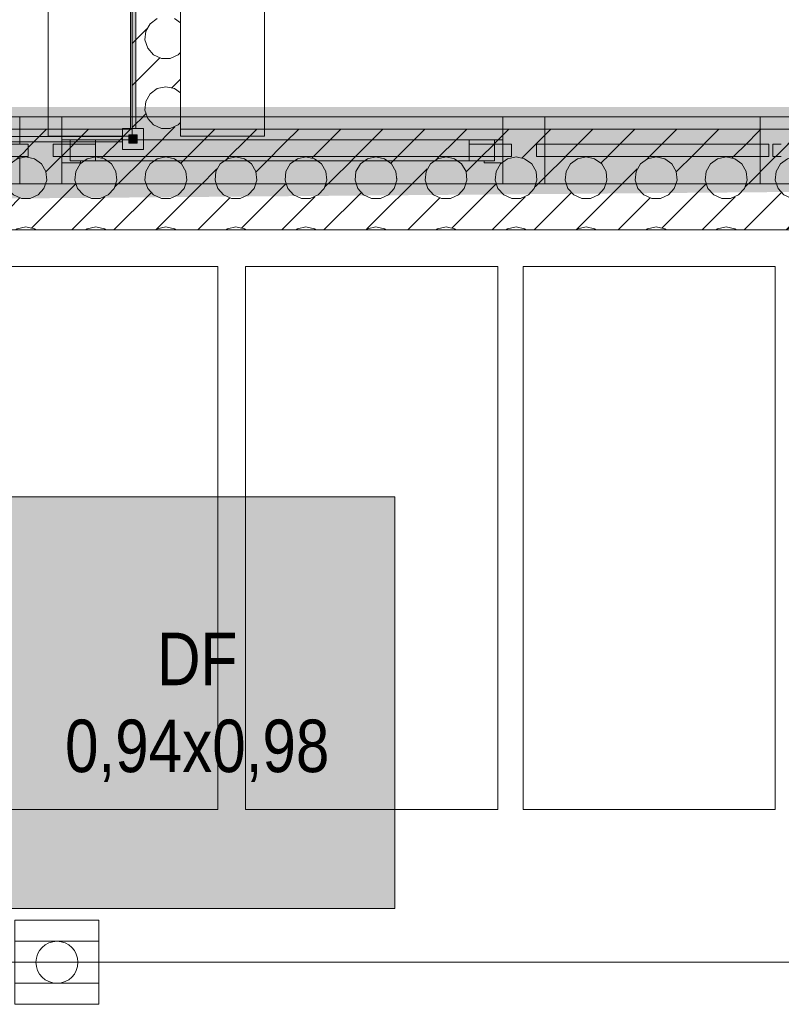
# Model space of a CAD drawing. Header units: metres. Extents: x -79 to 740, y -195 to 69.
# Tile 206 of 256: x 21.37 to 23.18, y 18.25 to 20.59. Entities that reach past the tile are written whole.
import ezdxf

# ---------------------------------------------------------------- set-up
doc = ezdxf.new("R2010")
doc.units = ezdxf.units.M
doc.header["$MEASUREMENT"] = 0
doc.linetypes.add('Wipeout_Contour', pattern=[1, 0, -1])
for name, color, linetype in [('10 Fassade', 7, 'Continuous'), ('70 Entwässerung_Schmutzwasser', 7, 'Continuous'), ('Abbruch_00 Linien_Kreise_Splines', 7, 'Continuous'), ('Abbruch_00 Schraffuren', 7, 'Continuous'), ('Neubau_00 Schraffuren', 7, 'Continuous'), ('Neubau_10 Wand innen', 7, 'Continuous'), ('Neubau_30 Dachfenster', 7, 'Continuous'), ('Neubau_50 Möblierung', 7, 'Continuous'), ('Neubau_70 Entwässerung_Schmutzwasser', 7, 'Continuous')]:
    doc.layers.add(name, color=color, linetype=linetype)
doc.styles.add('ERSTELLTER_STIL_2', font='ARIALN.TTF')
doc.linetypes.add('Abbruch 1', pattern='A,0,[1,995_ARC_230 ERW_GR_EG_2607011.Shx,S=0.001984,R=0,X=0,Y=0],-0.25,0', length=0.25)

# ---------------------------------------------------------------- blocks, each defined once
blk = doc.blocks.new('WC-Trennwand - freistehend - GSDE[3]_1', base_point=(19.8856, 20.3089))
at = {"layer": 'Neubau_50 Möblierung', "linetype": 'Continuous', "lineweight": 0, "true_color": 0xffffff}
for points in [[(21.6451, 20.3339), (21.6451, 21.3189), (21.6321, 21.3189), (21.6321, 20.3339)], [(21.6136, 20.2839), (21.6636, 20.2839), (21.6636, 20.3339), (21.6136, 20.3339)], [(21.6286, 20.2989), (21.6486, 20.2989), (21.6486, 20.3189), (21.6286, 20.3189)], [(19.9106, 20.3024), (21.6136, 20.3024), (21.6136, 20.3154), (19.9106, 20.3154)]]:
    blk.add_hatch(color=7, dxfattribs=at).paths.add_polyline_path(points)
at = {"layer": 'Neubau_50 Möblierung', "color": 8, "linetype": 'Continuous', "lineweight": 18, "flags": 128}
for points in [[(21.6451, 20.3339), (21.6451, 21.3189), (21.6321, 21.3189), (21.6321, 20.3339)], [(21.6136, 20.2839), (21.6136, 20.3339), (21.6636, 20.3339), (21.6636, 20.2839)], [(21.6286, 20.2989), (21.6286, 20.3189), (21.6486, 20.3189), (21.6486, 20.2989)], [(19.9106, 20.3024), (21.6136, 20.3024), (21.6136, 20.3154), (19.9106, 20.3154)]]:
    blk.add_lwpolyline(points, close=True, dxfattribs=at)
blk = doc.blocks.new('Bodenablauf 27[43]_1', base_point=(21.4574, 18.3499))
at = {"layer": 'Neubau_50 Möblierung', "color": 8, "linetype": 'Continuous', "lineweight": 18}
for p, q in [((21.3574, 18.2499), (21.3574, 18.4499)), ((21.3574, 18.4499), (21.5574, 18.4499)), ((21.5574, 18.4499), (21.5574, 18.2499)), ((21.5574, 18.3999), (21.3574, 18.3999)), ((21.3574, 18.3499), (21.5574, 18.3499)), ((21.5574, 18.2999), (21.3574, 18.2999)), ((21.5574, 18.2499), (21.3574, 18.2499))]:
    blk.add_line(p, q, dxfattribs=at)
blk = doc.blocks.new('*X649')
at = {"layer": 'Neubau_10 Wand innen', "color": 8, "linetype": 'Continuous', "lineweight": 9}
for p, q in [((21.6795, 20.5835), (21.6691, 20.5655)), ((21.6963, 20.5957), (21.6795, 20.5835)), ((21.7513, 20.5853), (21.737, 20.5957)), ((21.6363, 20.5363), (21.6715, 20.5715)), ((21.6691, 20.5655), (21.6669, 20.5448)), ((21.6669, 20.5448), (21.6734, 20.525)), ((21.6734, 20.525), (21.6873, 20.5095)), ((21.6873, 20.5095), (21.7063, 20.5011)), ((21.7271, 20.5011), (21.7461, 20.5095)), ((21.7461, 20.5095), (21.7513, 20.5153)), ((21.6363, 20.4363), (21.7, 20.5)), ((21.7, 20.5), (21.7022, 20.5022)), ((21.7063, 20.5011), (21.7271, 20.5011)), ((21.7167, 20.4333), (21.6963, 20.429)), ((21.737, 20.429), (21.7167, 20.4333)), ((21.7312, 20.4312), (21.7513, 20.4513)), ((21.6795, 20.4168), (21.6691, 20.3988)), ((21.6963, 20.429), (21.6795, 20.4168)), ((21.7513, 20.4187), (21.737, 20.429)), ((21.6691, 20.3988), (21.6669, 20.3781)), ((21.6363, 20.3363), (21.6688, 20.3688)), ((21.6669, 20.3781), (21.6734, 20.3583)), ((21.6734, 20.3583), (21.6873, 20.3429)), ((21.6873, 20.3429), (21.7063, 20.3344)), ((21.7271, 20.3344), (21.7461, 20.3429)), ((21.7461, 20.3429), (21.7513, 20.3487)), ((21.7063, 20.3344), (21.7271, 20.3344)), ((21.7328, 20.3328), (21.7382, 20.3382))]:
    blk.add_line(p, q, dxfattribs=at)
blk = doc.blocks.new('*X650')
at = {"layer": 'Neubau_10 Wand innen', "color": 8, "linetype": 'Continuous', "lineweight": 9}
for p, q in [((20.7313, 20.3313), (20.7328, 20.3328)), ((20.752, 20.252), (20.8328, 20.3328)), ((20.8618, 20.2618), (20.9328, 20.3328)), ((21, 20.3), (21.0328, 20.3328)), ((21.0645, 20.2645), (21.1328, 20.3328)), ((21.0951, 20.1951), (21.2328, 20.3328)), ((21.252, 20.252), (21.3328, 20.3328)), ((21.3618, 20.2618), (21.4328, 20.3328)), ((21.5, 20.3), (21.5328, 20.3328)), ((21.5645, 20.2645), (21.6328, 20.3328)), ((21.5951, 20.1951), (21.7328, 20.3328)), ((21.752, 20.252), (21.8328, 20.3328)), ((21.8618, 20.2618), (21.9328, 20.3328)), ((22, 20.3), (22.0328, 20.3328)), ((22.0645, 20.2645), (22.1328, 20.3328)), ((22.0951, 20.1951), (22.2328, 20.3328)), ((22.252, 20.252), (22.3328, 20.3328)), ((22.3618, 20.2618), (22.4328, 20.3328)), ((22.5, 20.3), (22.5328, 20.3328)), ((22.5645, 20.2645), (22.6328, 20.3328)), ((22.5951, 20.1951), (22.7328, 20.3328)), ((22.752, 20.252), (22.8328, 20.3328)), ((22.8618, 20.2618), (22.9328, 20.3328)), ((23, 20.3), (23.0328, 20.3328)), ((23.0645, 20.2645), (23.1328, 20.3328)), ((23.0951, 20.1951), (23.2328, 20.3328)), ((23.252, 20.252), (23.3328, 20.3328)), ((23.3618, 20.2618), (23.4328, 20.3328)), ((23.5, 20.3), (23.5328, 20.3328)), ((20.9312, 20.2312), (21, 20.3)), ((21.4312, 20.2312), (21.5, 20.3)), ((21.9312, 20.2312), (22, 20.3)), ((22.4312, 20.2312), (22.5, 20.3)), ((22.9312, 20.2312), (23, 20.3)), ((23.4312, 20.2312), (23.5, 20.3)), ((23.5645, 20.2645), (23.6049, 20.3049)), ((20.737, 20.2623), (20.7313, 20.2636)), ((20.7538, 20.2501), (20.737, 20.2623)), ((20.7642, 20.2321), (20.7538, 20.2501)), ((20.8462, 20.2501), (20.8358, 20.2321)), ((20.863, 20.2623), (20.8462, 20.2501)), ((20.8833, 20.2667), (20.863, 20.2623)), ((20.9037, 20.2623), (20.8833, 20.2667)), ((20.9205, 20.2501), (20.9037, 20.2623)), ((20.9309, 20.2321), (20.9205, 20.2501)), ((21.0128, 20.2501), (21.0024, 20.2321)), ((21.0297, 20.2623), (21.0128, 20.2501)), ((21.05, 20.2667), (21.0297, 20.2623)), ((21.0703, 20.2623), (21.05, 20.2667)), ((21.0872, 20.2501), (21.0703, 20.2623)), ((21.0976, 20.2321), (21.0872, 20.2501)), ((21.1795, 20.2501), (21.1691, 20.2321)), ((21.1963, 20.2623), (21.1795, 20.2501)), ((21.2167, 20.2667), (21.1963, 20.2623)), ((21.237, 20.2623), (21.2167, 20.2667)), ((21.2538, 20.2501), (21.237, 20.2623)), ((21.2642, 20.2321), (21.2538, 20.2501)), ((21.3462, 20.2501), (21.3358, 20.2321)), ((21.363, 20.2623), (21.3462, 20.2501)), ((21.3833, 20.2667), (21.363, 20.2623)), ((21.4037, 20.2623), (21.3833, 20.2667)), ((21.4205, 20.2501), (21.4037, 20.2623)), ((21.4309, 20.2321), (21.4205, 20.2501)), ((21.5128, 20.2501), (21.5024, 20.2321)), ((21.5297, 20.2623), (21.5128, 20.2501)), ((21.55, 20.2667), (21.5297, 20.2623)), ((21.5703, 20.2623), (21.55, 20.2667)), ((21.5872, 20.2501), (21.5703, 20.2623)), ((21.5976, 20.2321), (21.5872, 20.2501)), ((21.6795, 20.2501), (21.6691, 20.2321)), ((21.6963, 20.2623), (21.6795, 20.2501)), ((21.7167, 20.2667), (21.6963, 20.2623)), ((21.737, 20.2623), (21.7167, 20.2667)), ((21.7538, 20.2501), (21.737, 20.2623)), ((21.7642, 20.2321), (21.7538, 20.2501)), ((21.8462, 20.2501), (21.8358, 20.2321)), ((21.863, 20.2623), (21.8462, 20.2501)), ((21.8833, 20.2667), (21.863, 20.2623)), ((21.9037, 20.2623), (21.8833, 20.2667)), ((21.9205, 20.2501), (21.9037, 20.2623)), ((21.9309, 20.2321), (21.9205, 20.2501)), ((22.0128, 20.2501), (22.0024, 20.2321)), ((22.0297, 20.2623), (22.0128, 20.2501)), ((22.05, 20.2667), (22.0297, 20.2623)), ((22.0703, 20.2623), (22.05, 20.2667)), ((22.0872, 20.2501), (22.0703, 20.2623)), ((22.0976, 20.2321), (22.0872, 20.2501)), ((22.1795, 20.2501), (22.1691, 20.2321)), ((22.1963, 20.2623), (22.1795, 20.2501)), ((22.2167, 20.2667), (22.1963, 20.2623)), ((22.237, 20.2623), (22.2167, 20.2667)), ((22.2538, 20.2501), (22.237, 20.2623)), ((22.2642, 20.2321), (22.2538, 20.2501)), ((22.3462, 20.2501), (22.3358, 20.2321)), ((22.363, 20.2623), (22.3462, 20.2501)), ((22.3833, 20.2667), (22.363, 20.2623)), ((22.4037, 20.2623), (22.3833, 20.2667)), ((22.4205, 20.2501), (22.4037, 20.2623)), ((22.4309, 20.2321), (22.4205, 20.2501)), ((22.5128, 20.2501), (22.5024, 20.2321)), ((22.5297, 20.2623), (22.5128, 20.2501)), ((22.55, 20.2667), (22.5297, 20.2623)), ((22.5703, 20.2623), (22.55, 20.2667)), ((22.5872, 20.2501), (22.5703, 20.2623)), ((22.5976, 20.2321), (22.5872, 20.2501)), ((22.6795, 20.2501), (22.6691, 20.2321)), ((22.6963, 20.2623), (22.6795, 20.2501)), ((22.7167, 20.2667), (22.6963, 20.2623)), ((22.737, 20.2623), (22.7167, 20.2667)), ((22.7538, 20.2501), (22.737, 20.2623)), ((22.7642, 20.2321), (22.7538, 20.2501)), ((22.8462, 20.2501), (22.8358, 20.2321)), ((22.863, 20.2623), (22.8462, 20.2501)), ((22.8833, 20.2667), (22.863, 20.2623)), ((22.9037, 20.2623), (22.8833, 20.2667)), ((22.9205, 20.2501), (22.9037, 20.2623)), ((22.9309, 20.2321), (22.9205, 20.2501)), ((23.0128, 20.2501), (23.0024, 20.2321)), ((23.0297, 20.2623), (23.0128, 20.2501)), ((23.05, 20.2667), (23.0297, 20.2623)), ((23.0703, 20.2623), (23.05, 20.2667)), ((23.0872, 20.2501), (23.0703, 20.2623)), ((23.0976, 20.2321), (23.0872, 20.2501)), ((23.1795, 20.2501), (23.1691, 20.2321)), ((23.1963, 20.2623), (23.1795, 20.2501)), ((23.2167, 20.2667), (23.1963, 20.2623)), ((23.237, 20.2623), (23.2167, 20.2667)), ((23.2538, 20.2501), (23.237, 20.2623)), ((23.2642, 20.2321), (23.2538, 20.2501)), ((23.3462, 20.2501), (23.3358, 20.2321)), ((23.363, 20.2623), (23.3462, 20.2501)), ((23.3833, 20.2667), (23.363, 20.2623)), ((23.4037, 20.2623), (23.3833, 20.2667)), ((23.4205, 20.2501), (23.4037, 20.2623)), ((23.4309, 20.2321), (23.4205, 20.2501)), ((23.5128, 20.2501), (23.5024, 20.2321)), ((23.5297, 20.2623), (23.5128, 20.2501)), ((23.55, 20.2667), (23.5297, 20.2623)), ((23.5703, 20.2623), (23.55, 20.2667)), ((23.5872, 20.2501), (23.5703, 20.2623)), ((23.5976, 20.2321), (23.5872, 20.2501)), ((20.7313, 20.1313), (20.8382, 20.2382)), ((20.7664, 20.2114), (20.7642, 20.2321)), ((20.8358, 20.2321), (20.8336, 20.2114)), ((20.9331, 20.2114), (20.9309, 20.2321)), ((21.0024, 20.2321), (21.0003, 20.2114)), ((21.0997, 20.2114), (21.0976, 20.2321)), ((21.1691, 20.2321), (21.1669, 20.2114)), ((21.1951, 20.0951), (21.3382, 20.2382)), ((21.2664, 20.2114), (21.2642, 20.2321)), ((21.3358, 20.2321), (21.3336, 20.2114)), ((21.4331, 20.2114), (21.4309, 20.2321)), ((21.5024, 20.2321), (21.5003, 20.2114)), ((21.5997, 20.2114), (21.5976, 20.2321)), ((21.6691, 20.2321), (21.6669, 20.2114)), ((21.6951, 20.0951), (21.8382, 20.2382)), ((21.7664, 20.2114), (21.7642, 20.2321)), ((21.8358, 20.2321), (21.8336, 20.2114)), ((21.9331, 20.2114), (21.9309, 20.2321)), ((22.0024, 20.2321), (22.0003, 20.2114)), ((22.0997, 20.2114), (22.0976, 20.2321)), ((22.1691, 20.2321), (22.1669, 20.2114)), ((22.1951, 20.0951), (22.3382, 20.2382)), ((22.2664, 20.2114), (22.2642, 20.2321)), ((22.3358, 20.2321), (22.3336, 20.2114)), ((22.4331, 20.2114), (22.4309, 20.2321)), ((22.5024, 20.2321), (22.5003, 20.2114)), ((22.5997, 20.2114), (22.5976, 20.2321)), ((22.6691, 20.2321), (22.6669, 20.2114)), ((22.6951, 20.0951), (22.8382, 20.2382)), ((22.7664, 20.2114), (22.7642, 20.2321)), ((22.8358, 20.2321), (22.8336, 20.2114)), ((22.9331, 20.2114), (22.9309, 20.2321)), ((23.0024, 20.2321), (23.0003, 20.2114)), ((23.0997, 20.2114), (23.0976, 20.2321)), ((23.1691, 20.2321), (23.1669, 20.2114)), ((23.1951, 20.0951), (23.3382, 20.2382)), ((23.2664, 20.2114), (23.2642, 20.2321)), ((23.3358, 20.2321), (23.3336, 20.2114)), ((23.4331, 20.2114), (23.4309, 20.2321)), ((23.5024, 20.2321), (23.5003, 20.2114)), ((23.5997, 20.2114), (23.5976, 20.2321)), ((20.76, 20.1917), (20.7664, 20.2114)), ((20.8336, 20.2114), (20.84, 20.1917)), ((20.8978, 20.0978), (21, 20.2)), ((20.9266, 20.1917), (20.9331, 20.2114)), ((21, 20.2), (21.0022, 20.2022)), ((21.0003, 20.2114), (21.0067, 20.1917)), ((21.0933, 20.1917), (21.0997, 20.2114)), ((21.1669, 20.2114), (21.1734, 20.1917)), ((21.26, 20.1917), (21.2664, 20.2114)), ((21.3336, 20.2114), (21.34, 20.1917)), ((21.3978, 20.0978), (21.5, 20.2)), ((21.4266, 20.1917), (21.4331, 20.2114)), ((21.5, 20.2), (21.5022, 20.2022)), ((21.5003, 20.2114), (21.5067, 20.1917)), ((21.5933, 20.1917), (21.5997, 20.2114)), ((21.6669, 20.2114), (21.6734, 20.1917)), ((21.76, 20.1917), (21.7664, 20.2114)), ((21.8336, 20.2114), (21.84, 20.1917)), ((21.8978, 20.0978), (22, 20.2)), ((21.9266, 20.1917), (21.9331, 20.2114)), ((22, 20.2), (22.0022, 20.2022)), ((22.0003, 20.2114), (22.0067, 20.1917)), ((22.0933, 20.1917), (22.0997, 20.2114)), ((22.1669, 20.2114), (22.1734, 20.1917)), ((22.26, 20.1917), (22.2664, 20.2114)), ((22.3336, 20.2114), (22.34, 20.1917)), ((22.3978, 20.0978), (22.5, 20.2)), ((22.4266, 20.1917), (22.4331, 20.2114)), ((22.5, 20.2), (22.5022, 20.2022)), ((22.5003, 20.2114), (22.5067, 20.1917)), ((22.5933, 20.1917), (22.5997, 20.2114)), ((22.6669, 20.2114), (22.6734, 20.1917)), ((22.76, 20.1917), (22.7664, 20.2114)), ((22.8336, 20.2114), (22.84, 20.1917)), ((22.8978, 20.0978), (23, 20.2)), ((22.9266, 20.1917), (22.9331, 20.2114)), ((23, 20.2), (23.0022, 20.2022)), ((23.0003, 20.2114), (23.0067, 20.1917)), ((23.0933, 20.1917), (23.0997, 20.2114)), ((23.1669, 20.2114), (23.1734, 20.1917)), ((23.26, 20.1917), (23.2664, 20.2114)), ((23.3336, 20.2114), (23.34, 20.1917)), ((23.3978, 20.0978), (23.5, 20.2)), ((23.4266, 20.1917), (23.4331, 20.2114)), ((23.5, 20.2), (23.5022, 20.2022)), ((23.5003, 20.2114), (23.5067, 20.1917)), ((23.5933, 20.1917), (23.5997, 20.2114)), ((23.5951, 20.1951), (23.6049, 20.2049)), ((20.7313, 20.1696), (20.7461, 20.1762)), ((20.7461, 20.1762), (20.76, 20.1917)), ((20.84, 20.1917), (20.8539, 20.1762)), ((20.8539, 20.1762), (20.8729, 20.1678)), ((20.8937, 20.1678), (20.9127, 20.1762)), ((20.9127, 20.1762), (20.9266, 20.1917)), ((21.0067, 20.1917), (21.0206, 20.1762)), ((21.0206, 20.1762), (21.0396, 20.1678)), ((21.0604, 20.1678), (21.0794, 20.1762)), ((21.0794, 20.1762), (21.0933, 20.1917)), ((21.0928, 20.0928), (21.1813, 20.1813)), ((21.1734, 20.1917), (21.1873, 20.1762)), ((21.1873, 20.1762), (21.2063, 20.1678)), ((21.2271, 20.1678), (21.2461, 20.1762)), ((21.2461, 20.1762), (21.26, 20.1917)), ((21.34, 20.1917), (21.3539, 20.1762)), ((21.3539, 20.1762), (21.3729, 20.1678)), ((21.3937, 20.1678), (21.4127, 20.1762)), ((21.4127, 20.1762), (21.4266, 20.1917)), ((21.5067, 20.1917), (21.5206, 20.1762)), ((21.5206, 20.1762), (21.5396, 20.1678)), ((21.5604, 20.1678), (21.5794, 20.1762)), ((21.5794, 20.1762), (21.5933, 20.1917)), ((21.5928, 20.0928), (21.6813, 20.1813)), ((21.6734, 20.1917), (21.6873, 20.1762)), ((21.6873, 20.1762), (21.7063, 20.1678)), ((21.7271, 20.1678), (21.7461, 20.1762)), ((21.7461, 20.1762), (21.76, 20.1917)), ((21.84, 20.1917), (21.8539, 20.1762)), ((21.8539, 20.1762), (21.8729, 20.1678)), ((21.8937, 20.1678), (21.9127, 20.1762)), ((21.9127, 20.1762), (21.9266, 20.1917)), ((22.0067, 20.1917), (22.0206, 20.1762)), ((22.0206, 20.1762), (22.0396, 20.1678)), ((22.0604, 20.1678), (22.0794, 20.1762)), ((22.0794, 20.1762), (22.0933, 20.1917)), ((22.0928, 20.0928), (22.1813, 20.1813)), ((22.1734, 20.1917), (22.1873, 20.1762)), ((22.1873, 20.1762), (22.2063, 20.1678)), ((22.2271, 20.1678), (22.2461, 20.1762)), ((22.2461, 20.1762), (22.26, 20.1917)), ((22.34, 20.1917), (22.3539, 20.1762)), ((22.3539, 20.1762), (22.3729, 20.1678)), ((22.3937, 20.1678), (22.4127, 20.1762)), ((22.4127, 20.1762), (22.4266, 20.1917)), ((22.5067, 20.1917), (22.5206, 20.1762)), ((22.5206, 20.1762), (22.5396, 20.1678)), ((22.5604, 20.1678), (22.5794, 20.1762)), ((22.5794, 20.1762), (22.5933, 20.1917)), ((22.5928, 20.0928), (22.6813, 20.1813)), ((22.6734, 20.1917), (22.6873, 20.1762)), ((22.6873, 20.1762), (22.7063, 20.1678)), ((22.7271, 20.1678), (22.7461, 20.1762)), ((22.7461, 20.1762), (22.76, 20.1917)), ((22.84, 20.1917), (22.8539, 20.1762)), ((22.8539, 20.1762), (22.8729, 20.1678)), ((22.8937, 20.1678), (22.9127, 20.1762)), ((22.9127, 20.1762), (22.9266, 20.1917)), ((23.0067, 20.1917), (23.0206, 20.1762)), ((23.0206, 20.1762), (23.0396, 20.1678)), ((23.0604, 20.1678), (23.0794, 20.1762)), ((23.0794, 20.1762), (23.0933, 20.1917)), ((23.0928, 20.0928), (23.1813, 20.1813)), ((23.1734, 20.1917), (23.1873, 20.1762)), ((23.1873, 20.1762), (23.2063, 20.1678)), ((23.2271, 20.1678), (23.2461, 20.1762)), ((23.2461, 20.1762), (23.26, 20.1917)), ((23.34, 20.1917), (23.3539, 20.1762)), ((23.3539, 20.1762), (23.3729, 20.1678)), ((23.3937, 20.1678), (23.4127, 20.1762)), ((23.4127, 20.1762), (23.4266, 20.1917)), ((23.5067, 20.1917), (23.5206, 20.1762)), ((23.5206, 20.1762), (23.5396, 20.1678)), ((23.5604, 20.1678), (23.5794, 20.1762)), ((23.5794, 20.1762), (23.5933, 20.1917)), ((20.7928, 20.0928), (20.8688, 20.1688)), ((20.8729, 20.1678), (20.8937, 20.1678)), ((21, 20.1), (21.0715, 20.1715)), ((21.0396, 20.1678), (21.0604, 20.1678)), ((21.2063, 20.1678), (21.2271, 20.1678)), ((21.2928, 20.0928), (21.3688, 20.1688)), ((21.3729, 20.1678), (21.3937, 20.1678)), ((21.5, 20.1), (21.5715, 20.1715)), ((21.5396, 20.1678), (21.5604, 20.1678)), ((21.7063, 20.1678), (21.7271, 20.1678)), ((21.7928, 20.0928), (21.8688, 20.1688)), ((21.8729, 20.1678), (21.8937, 20.1678)), ((22, 20.1), (22.0715, 20.1715)), ((22.0396, 20.1678), (22.0604, 20.1678)), ((22.2063, 20.1678), (22.2271, 20.1678)), ((22.2928, 20.0928), (22.3688, 20.1688)), ((22.3729, 20.1678), (22.3937, 20.1678)), ((22.5, 20.1), (22.5715, 20.1715)), ((22.5396, 20.1678), (22.5604, 20.1678)), ((22.7063, 20.1678), (22.7271, 20.1678)), ((22.7928, 20.0928), (22.8688, 20.1688)), ((22.8729, 20.1678), (22.8937, 20.1678)), ((23, 20.1), (23.0715, 20.1715)), ((23.0396, 20.1678), (23.0604, 20.1678)), ((23.2063, 20.1678), (23.2271, 20.1678)), ((23.2928, 20.0928), (23.3688, 20.1688)), ((23.3729, 20.1678), (23.3937, 20.1678)), ((23.5, 20.1), (23.5715, 20.1715)), ((23.5396, 20.1678), (23.5604, 20.1678)), ((20.737, 20.0957), (20.7313, 20.0969)), ((20.741, 20.0928), (20.737, 20.0957)), ((20.863, 20.0957), (20.859, 20.0928)), ((20.8833, 20.1), (20.863, 20.0957)), ((20.9037, 20.0957), (20.8833, 20.1)), ((20.9077, 20.0928), (20.9037, 20.0957)), ((20.9928, 20.0928), (21, 20.1)), ((21.0297, 20.0957), (21.0256, 20.0928)), ((21.05, 20.1), (21.0297, 20.0957)), ((21.0703, 20.0957), (21.05, 20.1)), ((21.0744, 20.0928), (21.0703, 20.0957)), ((21.1963, 20.0957), (21.1923, 20.0928)), ((21.2167, 20.1), (21.1963, 20.0957)), ((21.237, 20.0957), (21.2167, 20.1)), ((21.241, 20.0928), (21.237, 20.0957)), ((21.363, 20.0957), (21.359, 20.0928)), ((21.3833, 20.1), (21.363, 20.0957)), ((21.4037, 20.0957), (21.3833, 20.1)), ((21.4077, 20.0928), (21.4037, 20.0957)), ((21.4928, 20.0928), (21.5, 20.1)), ((21.5297, 20.0957), (21.5256, 20.0928)), ((21.55, 20.1), (21.5297, 20.0957)), ((21.5703, 20.0957), (21.55, 20.1)), ((21.5744, 20.0928), (21.5703, 20.0957)), ((21.6963, 20.0957), (21.6923, 20.0928)), ((21.7167, 20.1), (21.6963, 20.0957)), ((21.737, 20.0957), (21.7167, 20.1)), ((21.741, 20.0928), (21.737, 20.0957)), ((21.863, 20.0957), (21.859, 20.0928)), ((21.8833, 20.1), (21.863, 20.0957)), ((21.9037, 20.0957), (21.8833, 20.1)), ((21.9077, 20.0928), (21.9037, 20.0957)), ((21.9928, 20.0928), (22, 20.1)), ((22.0297, 20.0957), (22.0256, 20.0928)), ((22.05, 20.1), (22.0297, 20.0957)), ((22.0703, 20.0957), (22.05, 20.1)), ((22.0744, 20.0928), (22.0703, 20.0957)), ((22.1963, 20.0957), (22.1923, 20.0928)), ((22.2167, 20.1), (22.1963, 20.0957)), ((22.237, 20.0957), (22.2167, 20.1)), ((22.241, 20.0928), (22.237, 20.0957)), ((22.363, 20.0957), (22.359, 20.0928)), ((22.3833, 20.1), (22.363, 20.0957)), ((22.4037, 20.0957), (22.3833, 20.1)), ((22.4077, 20.0928), (22.4037, 20.0957)), ((22.4928, 20.0928), (22.5, 20.1)), ((22.5297, 20.0957), (22.5256, 20.0928)), ((22.55, 20.1), (22.5297, 20.0957)), ((22.5703, 20.0957), (22.55, 20.1)), ((22.5744, 20.0928), (22.5703, 20.0957)), ((22.6963, 20.0957), (22.6923, 20.0928)), ((22.7167, 20.1), (22.6963, 20.0957)), ((22.737, 20.0957), (22.7167, 20.1)), ((22.741, 20.0928), (22.737, 20.0957)), ((22.863, 20.0957), (22.859, 20.0928)), ((22.8833, 20.1), (22.863, 20.0957)), ((22.9037, 20.0957), (22.8833, 20.1)), ((22.9077, 20.0928), (22.9037, 20.0957)), ((22.9928, 20.0928), (23, 20.1)), ((23.0297, 20.0957), (23.0256, 20.0928)), ((23.05, 20.1), (23.0297, 20.0957)), ((23.0703, 20.0957), (23.05, 20.1)), ((23.0744, 20.0928), (23.0703, 20.0957)), ((23.1963, 20.0957), (23.1923, 20.0928)), ((23.2167, 20.1), (23.1963, 20.0957)), ((23.237, 20.0957), (23.2167, 20.1)), ((23.241, 20.0928), (23.237, 20.0957)), ((23.363, 20.0957), (23.359, 20.0928)), ((23.3833, 20.1), (23.363, 20.0957)), ((23.4037, 20.0957), (23.3833, 20.1)), ((23.4077, 20.0928), (23.4037, 20.0957)), ((23.4928, 20.0928), (23.5, 20.1)), ((23.5297, 20.0957), (23.5256, 20.0928)), ((23.55, 20.1), (23.5297, 20.0957)), ((23.5703, 20.0957), (23.55, 20.1)), ((23.5744, 20.0928), (23.5703, 20.0957)), ((23.5928, 20.0928), (23.6049, 20.1049))]:
    blk.add_line(p, q, dxfattribs=at)

msp = doc.modelspace()

# ---------------------------------------------------------------- hatches: boundary and pattern name
at = {"layer": 'Neubau_30 Dachfenster', "linetype": 'Continuous', "lineweight": 0, "true_color": 0x000000}
msp.add_hatch(color=18, dxfattribs=at).paths.add_polyline_path([(21.3212, 19.4576), (21.3212, 18.4776), (22.2612, 18.4776), (22.2612, 19.4576)])

# ---------------------------------------------------------------- linework, layer by layer
at = {"layer": 'Neubau_10 Wand innen', "color": 7, "linetype": 'Continuous', "lineweight": 9, "flags": 128}
msp.add_lwpolyline([(20.7313, 20.0928), (23.6049, 20.0928)], dxfattribs=at)
at = {"layer": 'Neubau_30 Dachfenster', "color": 7, "linetype": 'Continuous', "lineweight": 9, "flags": 128}
msp.add_lwpolyline([(21.3212, 19.4576), (21.3212, 18.4776), (22.2612, 18.4776), (22.2612, 19.4576)], close=True, dxfattribs=at)
at = {"layer": 'Neubau_50 Möblierung', "color": 253, "linetype": 'Continuous', "lineweight": 13, "true_color": 0x9f9f9f, "flags": 128}
for points in [[(21.8402, 20.0055), (21.8402, 18.7137), (21.2402, 18.7137), (21.2402, 20.0055)], [(22.5064, 20.0055), (22.5064, 18.7137), (21.9064, 18.7137), (21.9064, 20.0055)], [(23.1668, 20.0055), (23.1668, 18.7137), (22.5668, 18.7137), (22.5668, 20.0055)]]:
    msp.add_lwpolyline(points, close=True, dxfattribs=at)
at = {"layer": 'Neubau_70 Entwässerung_Schmutzwasser', "color": 34, "linetype": 'Continuous', "lineweight": 18, "true_color": 0xa85100}
msp.add_line((25.0297, 18.3499), (19.098, 18.3499), dxfattribs=at)
msp.add_circle((21.4574, 18.3499), 0.05, dxfattribs=at)

# ---------------------------------------------------------------- block references
at = {"layer": 'Neubau_50 Möblierung', "color": 8, "linetype": 'Continuous', "lineweight": 18}
msp.add_blockref('Bodenablauf 27[43]_1', (21.4574, 18.3499), dxfattribs=at)

# ---------------------------------------------------------------- texts
at = {"layer": 'Neubau_30 Dachfenster', "color": 7, "linetype": 'Continuous', "lineweight": 9, "insert": (21.7912, 19.1344), "char_height": 0.125, "attachment_point": 2, "line_spacing_factor": 0.993167, "style": 'ERSTELLTER_STIL_2'}
msp.add_mtext('\\A1;{\\pqc;\\fArial Narrow|b0|i0|c0|p0;\\W1.000000;DF\\P\\pqc;\\fArial Narrow|b0|i0|c0|p0;\\W1.000000;0,94x\\fArial Narrow|b0|i0|c0|p0;\\W1.000000;0,98}', dxfattribs=at)

# ---------------------------------------------------------------- wipeouts: each hides what was drawn before it
at = {"color": 254, "linetype": 'Wipeout_Contour', "lineweight": 0, "ltscale": 122.422178}
msp.add_wipeout([(22.6188, 20.2972), (23.1313, 20.2972), (23.1313, 20.3622), (22.6188, 20.3622)], dxfattribs=at).dxf.layer = '10 Fassade'
at = {"color": 254, "linetype": 'Wipeout_Contour', "lineweight": 0, "ltscale": 117.900312}
msp.add_wipeout([(21.3888, 20.2972), (21.3688, 20.2972), (21.3688, 20.2732), (21.3888, 20.2732)], dxfattribs=at).dxf.layer = '10 Fassade'
at = {"color": 254, "linetype": 'Wipeout_Contour', "lineweight": 0, "ltscale": 121.269997}
msp.add_wipeout([(22.5188, 20.2672), (22.5388, 20.2672), (22.5388, 20.2972), (22.5188, 20.2972)], dxfattribs=at).dxf.layer = '10 Fassade'

# ---------------------------------------------------------------- next in the draw order: linework, layer by layer
at = {"layer": '10 Fassade', "color": 7, "linetype": 'Continuous', "lineweight": 13}
for p, q in [((21.3688, 20.3622), (21.3688, 20.2972)), ((22.5188, 20.3622), (22.5188, 20.2972)), ((22.6188, 20.3622), (22.5188, 20.3622)), ((23.1813, 20.3622), (23.1313, 20.3622)), ((21.3888, 20.2972), (21.3688, 20.2972)), ((22.5388, 20.2972), (22.5188, 20.2972)), ((22.5388, 20.2972), (22.5388, 20.2672)), ((22.5388, 20.2672), (22.5188, 20.2672)), ((22.5188, 20.2672), (22.5188, 20.2022))]:
    msp.add_line(p, q, dxfattribs=at)
at = {"layer": '10 Fassade', "color": 7, "linetype": 'Continuous', "lineweight": 9, "flags": 128}
for points in [[(22.6188, 20.3622), (23.1313, 20.3622)], [(22.5188, 20.2672), (22.5188, 20.2972)]]:
    msp.add_lwpolyline(points, dxfattribs=at)

# ---------------------------------------------------------------- next in the draw order: wipeouts: each hides what was drawn before it
at = {"color": 254, "linetype": 'Wipeout_Contour', "lineweight": 0, "ltscale": 122.296589}
msp.add_wipeout([(22.6188, 20.2972), (22.6188, 20.2672), (23.1313, 20.2672), (23.1313, 20.2972)], dxfattribs=at).dxf.layer = '10 Fassade'
at = {"color": 254, "linetype": 'Wipeout_Contour', "lineweight": 0, "ltscale": 117.859327}
msp.add_wipeout([(21.3688, 20.2672), (21.3888, 20.2672), (21.3888, 20.2732), (21.3688, 20.2732)], dxfattribs=at).dxf.layer = '10 Fassade'

# ---------------------------------------------------------------- next in the draw order: linework, layer by layer
at = {"layer": '10 Fassade', "color": 7, "linetype": 'Continuous', "lineweight": 13}
for p, q in [((21.3888, 20.2972), (21.3888, 20.2672)), ((21.3688, 20.2672), (21.3688, 20.2022)), ((21.3888, 20.2672), (21.3688, 20.2672))]:
    msp.add_line(p, q, dxfattribs=at)
at = {"layer": '10 Fassade', "color": 7, "linetype": 'Continuous', "lineweight": 13, "flags": 128}
msp.add_lwpolyline([(21.3888, 20.2672), (21.3888, 20.2972), (20.8363, 20.2972), (20.8363, 20.2672)], close=True, dxfattribs=at)

# ---------------------------------------------------------------- next in the draw order: wipeouts: each hides what was drawn before it
at = {"color": 254, "linetype": 'Wipeout_Contour', "lineweight": 0, "ltscale": 120.891601}
msp.add_wipeout([(22.5388, 20.2972), (22.2663, 20.2972), (22.2663, 20.2672), (22.5388, 20.2672)], dxfattribs=at).dxf.layer = '10 Fassade'
at = {"color": 254, "linetype": 'Wipeout_Contour', "lineweight": 0, "ltscale": 122.170089}
msp.add_wipeout([(23.1313, 20.2672), (22.6188, 20.2672), (22.6188, 20.2022), (23.1313, 20.2022)], dxfattribs=at).dxf.layer = '10 Fassade'

# ---------------------------------------------------------------- next in the draw order: linework, layer by layer
at = {"layer": '10 Fassade', "color": 7, "linetype": 'Continuous', "lineweight": 13}
for p, q in [((22.5388, 20.2972), (22.5388, 20.2672)), ((22.6188, 20.2022), (22.5188, 20.2022)), ((23.1813, 20.2022), (23.1313, 20.2022))]:
    msp.add_line(p, q, dxfattribs=at)
at = {"layer": '10 Fassade', "color": 7, "linetype": 'Continuous', "lineweight": 9, "flags": 128}
msp.add_lwpolyline([(22.6188, 20.2022), (23.1313, 20.2022)], dxfattribs=at)

# ---------------------------------------------------------------- next in the draw order: wipeouts: each hides what was drawn before it
at = {"color": 254, "linetype": 'Wipeout_Contour', "lineweight": 0, "ltscale": 120.989279}
msp.add_wipeout([(22.2663, 20.3622), (22.2663, 20.2972), (22.5188, 20.2972), (22.5188, 20.3622)], dxfattribs=at).dxf.layer = '10 Fassade'
at = {"color": 254, "linetype": 'Wipeout_Contour', "lineweight": 0, "ltscale": 121.516084}
msp.add_wipeout([(22.6188, 20.2972), (22.5988, 20.2972), (22.5988, 20.2732), (22.6188, 20.2732)], dxfattribs=at).dxf.layer = '10 Fassade'
at = {"color": 254, "linetype": 'Wipeout_Contour', "lineweight": 0, "ltscale": 123.109502}
msp.add_wipeout([(23.1313, 20.2972), (23.1313, 20.2732), (23.1513, 20.2732), (23.1513, 20.2972)], dxfattribs=at).dxf.layer = '10 Fassade'

# ---------------------------------------------------------------- next in the draw order: linework, layer by layer
at = {"layer": '10 Fassade', "color": 7, "linetype": 'Continuous', "lineweight": 13}
for p, q in [((22.5188, 20.3622), (22.5188, 20.2972)), ((22.6188, 20.3622), (22.6188, 20.2972)), ((23.1313, 20.3622), (23.1313, 20.2972)), ((22.5388, 20.2972), (22.5188, 20.2972)), ((22.6188, 20.2972), (22.5988, 20.2972))]:
    msp.add_line(p, q, dxfattribs=at)
at = {"layer": '10 Fassade', "color": 7, "linetype": 'Continuous', "lineweight": 9, "flags": 128}
msp.add_lwpolyline([(23.1313, 20.2972), (22.6188, 20.2972)], dxfattribs=at)

# ---------------------------------------------------------------- next in the draw order: wipeouts: each hides what was drawn before it
at = {"color": 254, "linetype": 'Wipeout_Contour', "lineweight": 0, "ltscale": 121.476318}
msp.add_wipeout([(22.5988, 20.2672), (22.6188, 20.2672), (22.6188, 20.2732), (22.5988, 20.2732)], dxfattribs=at).dxf.layer = '10 Fassade'
at = {"color": 254, "linetype": 'Wipeout_Contour', "lineweight": 0, "ltscale": 123.070249}
msp.add_wipeout([(23.1313, 20.2672), (23.1513, 20.2672), (23.1513, 20.2732), (23.1313, 20.2732)], dxfattribs=at).dxf.layer = '10 Fassade'
at = {"color": 254, "linetype": 'Wipeout_Contour', "lineweight": 0, "ltscale": 120.734203}
msp.add_wipeout([(22.2663, 20.2022), (22.5188, 20.2022), (22.5188, 20.2672), (22.2663, 20.2672)], dxfattribs=at).dxf.layer = '10 Fassade'

# ---------------------------------------------------------------- next in the draw order: linework, layer by layer
at = {"layer": '10 Fassade', "color": 7, "linetype": 'Continuous', "lineweight": 13}
for p, q in [((22.5988, 20.2972), (22.5988, 20.2672)), ((22.5188, 20.2672), (22.5188, 20.2022)), ((22.5388, 20.2672), (22.5188, 20.2672)), ((22.6188, 20.2672), (22.5988, 20.2672)), ((22.6188, 20.2672), (22.6188, 20.2022)), ((23.1313, 20.2672), (23.1313, 20.2022))]:
    msp.add_line(p, q, dxfattribs=at)
at = {"layer": '10 Fassade', "color": 7, "linetype": 'Continuous', "lineweight": 13, "flags": 128}
msp.add_lwpolyline([(22.5188, 20.2522), (22.4738, 20.2522), (22.4738, 20.2572), (22.4988, 20.2572), (22.4988, 20.3072), (22.5188, 20.3072)], close=True, dxfattribs=at)
at = {"layer": '10 Fassade', "color": 7, "linetype": 'Continuous', "lineweight": 9, "flags": 128}
for points in [[(22.6188, 20.2672), (22.6188, 20.2972)], [(23.1313, 20.2972), (23.1313, 20.2672)], [(23.1313, 20.2672), (22.6188, 20.2672)]]:
    msp.add_lwpolyline(points, dxfattribs=at)

# ---------------------------------------------------------------- next in the draw order: wipeouts: each hides what was drawn before it
at = {"color": 254, "linetype": 'Wipeout_Contour', "lineweight": 0, "ltscale": 119.28017}
msp.add_wipeout([(21.4488, 20.2972), (21.4488, 20.2672), (22.2663, 20.2672), (22.2663, 20.2972)], dxfattribs=at).dxf.layer = '10 Fassade'
at = {"color": 254, "linetype": 'Wipeout_Contour', "lineweight": 0, "ltscale": 123.221542}
msp.add_wipeout([(23.1613, 20.2972), (23.1613, 20.2672), (23.2013, 20.2672), (23.2013, 20.2972)], dxfattribs=at).dxf.layer = '10 Fassade'

# ---------------------------------------------------------------- next in the draw order: linework, layer by layer
at = {"layer": '10 Fassade', "color": 7, "linetype": 'Continuous', "lineweight": 13}
for p, q in [((21.4488, 20.2972), (21.4488, 20.2672)), ((23.1513, 20.2972), (23.1313, 20.2972)), ((23.1513, 20.2972), (23.1513, 20.2672)), ((23.1613, 20.2972), (23.1613, 20.2672)), ((23.1813, 20.2972), (23.1613, 20.2972)), ((23.1513, 20.2672), (23.1313, 20.2672)), ((23.1813, 20.2672), (23.1613, 20.2672))]:
    msp.add_line(p, q, dxfattribs=at)
at = {"layer": '10 Fassade', "color": 7, "linetype": 'Continuous', "lineweight": 9, "flags": 128}
msp.add_lwpolyline([(23.1513, 20.2672), (23.1513, 20.2972), (22.5988, 20.2972), (22.5988, 20.2672)], close=True, dxfattribs=at)

# ---------------------------------------------------------------- next in the draw order: wipeouts: each hides what was drawn before it
at = {"color": 254, "linetype": 'Wipeout_Contour', "lineweight": 0, "ltscale": 119.438308}
msp.add_wipeout([(22.2663, 20.3622), (21.4688, 20.3622), (21.4688, 20.2972), (22.2663, 20.2972)], dxfattribs=at).dxf.layer = '10 Fassade'
at = {"color": 254, "linetype": 'Wipeout_Contour', "lineweight": 0, "ltscale": 119.179893}
msp.add_wipeout([(21.4688, 20.2672), (21.4688, 20.2022), (22.2663, 20.2022), (22.2663, 20.2672)], dxfattribs=at).dxf.layer = '10 Fassade'

# ---------------------------------------------------------------- next in the draw order: linework, layer by layer
at = {"layer": '10 Fassade', "color": 7, "linetype": 'Continuous', "lineweight": 13}
for p, q in [((21.4688, 20.3622), (21.3688, 20.3622)), ((21.4688, 20.3622), (21.4688, 20.2972)), ((21.4688, 20.2972), (21.4488, 20.2972)), ((21.4688, 20.2672), (21.4488, 20.2672)), ((21.4688, 20.2672), (21.4688, 20.2022)), ((21.4688, 20.2022), (21.3688, 20.2022))]:
    msp.add_line(p, q, dxfattribs=at)
at = {"layer": '10 Fassade', "color": 7, "linetype": 'Continuous', "lineweight": 13, "flags": 128}
for points in [[(21.4688, 20.3622), (22.2663, 20.3622), (22.5188, 20.3622)], [(22.5188, 20.2972), (22.2663, 20.2972), (21.4688, 20.2972)], [(22.5188, 20.2672), (22.2663, 20.2672), (21.4688, 20.2672)], [(21.4688, 20.2022), (22.2663, 20.2022), (22.5188, 20.2022)]]:
    msp.add_lwpolyline(points, dxfattribs=at)
msp.add_lwpolyline([(21.4688, 20.3072), (21.4888, 20.3072), (21.4888, 20.2572), (21.5138, 20.2572), (21.5138, 20.2522), (21.4688, 20.2522)], close=True, dxfattribs=at)
at = {"layer": 'Neubau_10 Wand innen', "color": 7, "linetype": 'Continuous', "lineweight": 9, "flags": 128}
for points in [[(21.6363, 24.4583), (21.6363, 20.3328)], [(21.7513, 20.3328), (21.7513, 24.4583)], [(21.6363, 20.3328), (20.7313, 20.3328)]]:
    msp.add_lwpolyline(points, dxfattribs=at)

# ---------------------------------------------------------------- next in the draw order: block references
at = {"layer": 'Neubau_10 Wand innen', "color": 7, "lineweight": 9}
msp.add_blockref('*X649', (0, 0), dxfattribs=at)

# ---------------------------------------------------------------- next in the draw order: wipeouts: each hides what was drawn before it
at = {"color": 254, "linetype": 'Wipeout_Contour', "lineweight": 0, "ltscale": 122.422178}
msp.add_wipeout([(22.6188, 20.2972), (23.1313, 20.2972), (23.1313, 20.3622), (22.6188, 20.3622)], dxfattribs=at).dxf.layer = '10 Fassade'
at = {"color": 254, "linetype": 'Wipeout_Contour', "lineweight": 0, "ltscale": 123.221542}
msp.add_wipeout([(23.1613, 20.2972), (23.1613, 20.2672), (23.2013, 20.2672), (23.2013, 20.2972)], dxfattribs=at).dxf.layer = '10 Fassade'

# ---------------------------------------------------------------- next in the draw order: linework, layer by layer
at = {"layer": '10 Fassade', "color": 7, "linetype": 'Continuous', "lineweight": 13}
for p, q in [((22.6188, 20.3622), (22.5188, 20.3622)), ((23.1813, 20.3622), (23.1313, 20.3622))]:
    msp.add_line(p, q, dxfattribs=at)
at = {"layer": '10 Fassade', "color": 7, "linetype": 'Continuous', "lineweight": 13, "flags": 128}
msp.add_lwpolyline([(22.6188, 20.3622), (23.1313, 20.3622)], dxfattribs=at)
at = {"layer": 'Neubau_10 Wand innen', "color": 7, "linetype": 'Continuous', "lineweight": 9, "flags": 128}
msp.add_lwpolyline([(23.6049, 20.3328), (21.7513, 20.3328)], dxfattribs=at)

# ---------------------------------------------------------------- next in the draw order: wipeouts: each hides what was drawn before it
at = {"color": 254, "linetype": 'Wipeout_Contour', "lineweight": 0, "ltscale": 119.679616}
msp.add_wipeout([(21.5488, 20.2572), (22.4388, 20.2572), (22.4388, 20.3072), (21.5488, 20.3072)], dxfattribs=at).dxf.layer = '10 Fassade'
at = {"color": 254, "linetype": 'Wipeout_Contour', "lineweight": 0, "ltscale": 122.296589}
msp.add_wipeout([(22.6188, 20.2972), (22.6188, 20.2672), (23.1313, 20.2672), (23.1313, 20.2972)], dxfattribs=at).dxf.layer = '10 Fassade'

# ---------------------------------------------------------------- next in the draw order: linework, layer by layer
at = {"layer": '10 Fassade', "color": 7, "linetype": 'Continuous', "lineweight": 13}
for p, q in [((21.5488, 20.3072), (22.4388, 20.3072)), ((21.5488, 20.2672), (22.4388, 20.2672)), ((21.5488, 20.2572), (22.4388, 20.2572))]:
    msp.add_line(p, q, dxfattribs=at)
at = {"layer": '10 Fassade', "color": 7, "linetype": 'Continuous', "lineweight": 13, "flags": 128}
for points in [[(21.4888, 20.2572), (21.5488, 20.2572), (21.5488, 20.3072), (21.4888, 20.3072)], [(21.5488, 20.2572), (22.4388, 20.2572), (22.4388, 20.3072), (21.5488, 20.3072)], [(22.4388, 20.2572), (22.4988, 20.2572), (22.4988, 20.3072), (22.4388, 20.3072)]]:
    msp.add_lwpolyline(points, close=True, dxfattribs=at)
at = {"layer": 'Neubau_00 Schraffuren', "color": 7, "linetype": 'Continuous', "lineweight": 9, "flags": 128}
for points in [[(21.6363, 24.4583), (21.6363, 20.3157), (21.4362, 20.3157), (21.4363, 24.4583)], [(21.7513, 24.4583), (21.7513, 20.3157), (21.9513, 20.3157), (21.9512, 24.4583)]]:
    msp.add_lwpolyline(points, close=True, dxfattribs=at)

# ---------------------------------------------------------------- next in the draw order: block references
at = {"layer": 'Neubau_50 Möblierung', "color": 8, "linetype": 'Continuous', "lineweight": 18}
msp.add_blockref('WC-Trennwand - freistehend - GSDE[3]_1', (19.8856, 20.3089), dxfattribs=at)

# ---------------------------------------------------------------- next in the draw order: wipeouts: each hides what was drawn before it
at = {"color": 254, "linetype": 'Wipeout_Contour', "lineweight": 0, "ltscale": 122.170089}
msp.add_wipeout([(23.1313, 20.2672), (22.6188, 20.2672), (22.6188, 20.2022), (23.1313, 20.2022)], dxfattribs=at).dxf.layer = '10 Fassade'

# ---------------------------------------------------------------- next in the draw order: linework, layer by layer
at = {"layer": '10 Fassade', "color": 7, "linetype": 'Continuous', "lineweight": 13}
for p, q in [((22.6188, 20.2022), (22.5188, 20.2022)), ((23.1813, 20.2022), (23.1313, 20.2022))]:
    msp.add_line(p, q, dxfattribs=at)
at = {"layer": '10 Fassade', "color": 7, "linetype": 'Continuous', "lineweight": 13, "flags": 128}
msp.add_lwpolyline([(22.6188, 20.2022), (23.1313, 20.2022)], dxfattribs=at)
at = {"layer": '70 Entwässerung_Schmutzwasser', "color": 34, "linetype": 'Continuous', "lineweight": 18, "true_color": 0xa85100}
msp.add_line((19.903, 20.2022), (25.8737, 20.2022), dxfattribs=at)

# ---------------------------------------------------------------- next in the draw order: wipeouts: each hides what was drawn before it
at = {"color": 254, "linetype": 'Wipeout_Contour', "lineweight": 0, "ltscale": 121.516084}
msp.add_wipeout([(22.6188, 20.2972), (22.5988, 20.2972), (22.5988, 20.2732), (22.6188, 20.2732)], dxfattribs=at).dxf.layer = '10 Fassade'
at = {"color": 254, "linetype": 'Wipeout_Contour', "lineweight": 0, "ltscale": 123.109502}
msp.add_wipeout([(23.1313, 20.2972), (23.1313, 20.2732), (23.1513, 20.2732), (23.1513, 20.2972)], dxfattribs=at).dxf.layer = '10 Fassade'

# ---------------------------------------------------------------- next in the draw order: linework, layer by layer
at = {"layer": '10 Fassade', "color": 7, "linetype": 'Continuous', "lineweight": 13}
for p, q in [((22.6188, 20.3622), (22.6188, 20.2972)), ((23.1313, 20.3622), (23.1313, 20.2972)), ((22.6188, 20.2972), (22.5988, 20.2972)), ((23.1513, 20.2972), (23.1313, 20.2972)), ((23.1813, 20.2972), (23.1613, 20.2972))]:
    msp.add_line(p, q, dxfattribs=at)
at = {"layer": '10 Fassade', "color": 7, "linetype": 'Continuous', "lineweight": 13, "flags": 128}
msp.add_lwpolyline([(23.1313, 20.2972), (22.6188, 20.2972)], dxfattribs=at)

# ---------------------------------------------------------------- next in the draw order: wipeouts: each hides what was drawn before it
at = {"color": 254, "linetype": 'Wipeout_Contour', "lineweight": 0, "ltscale": 121.476318}
msp.add_wipeout([(22.5988, 20.2672), (22.6188, 20.2672), (22.6188, 20.2732), (22.5988, 20.2732)], dxfattribs=at).dxf.layer = '10 Fassade'
at = {"color": 254, "linetype": 'Wipeout_Contour', "lineweight": 0, "ltscale": 123.070249}
msp.add_wipeout([(23.1313, 20.2672), (23.1513, 20.2672), (23.1513, 20.2732), (23.1313, 20.2732)], dxfattribs=at).dxf.layer = '10 Fassade'

# ---------------------------------------------------------------- next in the draw order: hatches: boundary and pattern name
at = {"layer": 'Abbruch_00 Schraffuren', "linetype": 'Continuous', "lineweight": 0, "true_color": 0xffffff}
msp.add_hatch(color=7, dxfattribs=at).paths.add_polyline_path([(20.676, 20.162), (25.2682, 20.2004), (26.9246, 24.2409), (26.7822, 24.454), (25.0968, 20.3852), (20.676, 20.3852)])

# ---------------------------------------------------------------- next in the draw order: linework, layer by layer
at = {"layer": '10 Fassade', "color": 7, "linetype": 'Continuous', "lineweight": 13}
for p, q in [((22.5988, 20.2972), (22.5988, 20.2672)), ((23.1513, 20.2972), (23.1513, 20.2672)), ((23.1613, 20.2972), (23.1613, 20.2672)), ((22.6188, 20.2672), (22.5988, 20.2672)), ((22.6188, 20.2672), (22.6188, 20.2022)), ((23.1313, 20.2672), (23.1313, 20.2022)), ((23.1513, 20.2672), (23.1313, 20.2672)), ((23.1813, 20.2672), (23.1613, 20.2672))]:
    msp.add_line(p, q, dxfattribs=at)
at = {"layer": '10 Fassade', "color": 7, "linetype": 'Continuous', "lineweight": 13, "flags": 128}
msp.add_lwpolyline([(23.1513, 20.2672), (23.1513, 20.2972), (22.5988, 20.2972), (22.5988, 20.2672)], close=True, dxfattribs=at)
for points in [[(22.6188, 20.2672), (22.6188, 20.2972)], [(23.1313, 20.2972), (23.1313, 20.2672)], [(23.1313, 20.2672), (22.6188, 20.2672)]]:
    msp.add_lwpolyline(points, dxfattribs=at)
at = {"layer": 'Abbruch_00 Linien_Kreise_Splines', "color": 40, "linetype": 'Abbruch 1', "lineweight": 9, "true_color": 0xe6c200}
msp.add_lwpolyline([(26.8077, 24.4319), (25.1112, 20.3622), (20.7313, 20.3622), (20.7313, 20.2022), (25.2181, 20.2022), (26.9039, 24.2719), (26.8077, 24.2719), (26.9039, 24.2719)], dxfattribs=at)

# ---------------------------------------------------------------- next in the draw order: block references
at = {"layer": 'Neubau_10 Wand innen', "color": 7, "lineweight": 9}
msp.add_blockref('*X650', (0, 0), dxfattribs=at)

doc.saveas('drawing.dxf')
